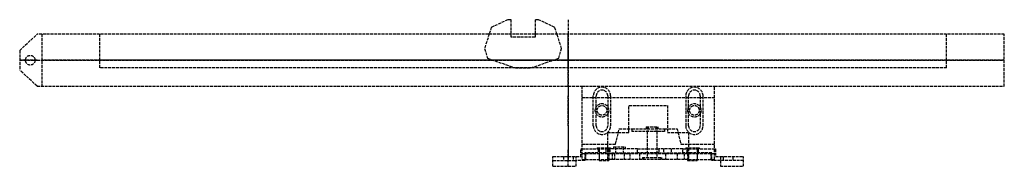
# Model space of a CAD drawing. Header units: millimetres. Extents: x -285 to 226, y -3 to 73.
import ezdxf

# ---------------------------------------------------------------- set-up
doc = ezdxf.new("R2010")
doc.units = ezdxf.units.MM
doc.header["$LTSCALE"] = 10
doc.linetypes.add('ALLCAD_Strich', pattern=[0.2, 0.15, -0.05])
for name, color, linetype in [('BESCH_KONT_sich_schn_ansi_2d', 40, 'Continuous'), ('BESCH_KONT_sich_schn_grun_2d', 10, 'Continuous'), ('BESCH_KONT_sich_schn_seit_2d', 160, 'Continuous')]:
    doc.layers.add(name, color=color, linetype=linetype)

msp = doc.modelspace()

# ---------------------------------------------------------------- linework, layer by layer
at = {"layer": 'BESCH_KONT_sich_schn_ansi_2d', "linetype": 'ALLCAD_Strich'}
for p, q in [((-285, 52, 28), (-276, 52, 28)), ((-285, 52, 29.5), (-285, 52, 28)), ((-276, 52, 29.5), (-285, 52, 29.5)), ((-282, 52, 28), (-282, 52, 29.5)), ((-277, 52, 28), (-277, 52, 29.5)), ((-276, 52, 28), (-273.5, 52, 28)), ((-276, 52, 29.5), (7, 52, 29.5)), ((-276, 52, 28), (-276, 52, 29.5)), ((-273.5, 52, 28), (-273.5, 52, 15.5)), ((9, 52, 15.5), (-273.5, 52, 15.5)), ((196.5, 52, 24.5), (-243.5, 52, 24.5)), ((-243.5, 52, 24.5), (-243.5, 52, 19.5)), ((196.5, 52, 19.5), (-243.5, 52, 19.5)), ((-43.5, 52, 19.5), (-43.5, 52, 24.5)), ((-42, 52, 19.5), (-42, 52, 24.5)), ((-40, 52, 19.5), (-40, 52, 24.5)), ((-31.5, 52, 19.5), (-31.5, 52, 24.5)), ((-29.75, 52, 19.5), (-29.75, 52, 24.5)), ((-27.5, 52, 19.5), (-19.5, 52, 19.5)), ((-27.5, 52, 24.5), (-19.5, 52, 24.5)), ((-27.5, 52, 19.5), (-27.5, 52, 24.5)), ((-19.5, 52, 19.5), (-19.5, 52, 24.5)), ((-17.25, 52, 19.5), (-17.25, 52, 24.5)), ((-15.5, 52, 19.5), (-15.5, 52, 24.5)), ((4, 52, 12), (-8, 52, 12)), ((-8, 52, 14), (4, 52, 14)), ((-8, 52, 12), (-8, 52, 14)), ((-8, 52, -38), (-8, 52, 12)), ((-8, 52, -38), (8.5, 52, -38)), ((-7, 52, 19.5), (-7, 52, 24.5)), ((-5, 52, 19.5), (-5, 52, 24.5)), ((-3.5, 52, 19.5), (-3.5, 52, 24.5)), ((4, 52, 12), (4, 52, 14)), ((8.5, 52, 12), (4, 52, 12)), ((6.5, 52, -38), (6.5, 52, 12)), ((7, 52, 26), (20.5, 52, 26)), ((7, 52, 17), (9, 52, 17)), ((7, 52, 17), (7, 52, 26)), ((7, 52, 28), (22.29, 52, 28)), ((7, 52, 28), (7, 52, 29.5)), ((7, 52, 29.5), (22.75, 52, 29.5)), ((20.5, 52, 23), (7, 52, 23)), ((8.5, 52, -38), (8.5, 52, 12)), ((8.5, 52, -38), (74.5, 52, -38)), ((9, 52, 12), (8.5, 52, 12)), ((9, 52, -37), (74, 52, -37)), ((9, 52, 17), (9, 52, -37)), ((19.5, 52, 12), (9, 52, 12)), ((25.18, 52, 15.5), (9, 52, 15.5)), ((13, 52, 26.5), (13, 52, 28)), ((13, 52, 26.5), (21.83, 52, 26.5)), ((14, 52, 30), (21, 52, 30)), ((14, 52, 30), (14, 52, 29.5)), ((14.5, 52, 26.5), (14.5, 52, 29.5)), ((15, 52, 26.5), (15, 52, 26)), ((15, 52, 29.5), (15, 52, 26.5)), ((15, 52, 26), (15, 52, 23)), ((15, 52, 23), (15, 52, 26)), ((15.5, 52, -16), (15.5, 52, -10)), ((19.5, 52, 23), (19.5, 52, 12)), ((20, 52, 26.5), (20, 52, 26)), ((20, 52, 29.5), (20, 52, 26.5)), ((20, 52, 26), (20, 52, 23)), ((20, 52, 23), (20, 52, 26)), ((20.5, 52, 26), (21.67, 52, 26)), ((20.5, 52, 23), (20.5, 52, 26)), ((20.75, 52, 23), (20.5, 52, 23)), ((20.5, 52, 26.5), (20.5, 52, 29.5)), ((22.75, 52, 29.5), (20.75, 52, 23)), ((20.75, 52, 23), (36, 52, 23)), ((21, 52, 30), (21, 52, 29.5)), ((21.5, 52, -10), (21.5, 52, -16)), ((21.67, 52, 26), (31.5, 52, 26)), ((21.83, 52, 26.5), (22, 52, 26.5)), ((22, 52, 27.06), (22, 52, 28)), ((22, 52, 26.5), (22, 52, 27.06)), ((22.29, 52, 28), (24.5, 52, 28)), ((60.25, 52, 29.5), (22.75, 52, 29.5)), ((26.5, 52, 28), (24.5, 52, 28)), ((24.5, 52, 28), (24.5, 52, 29.5)), ((27.82, 52, 15.5), (25.18, 52, 15.5)), ((33, 52, 28), (26.5, 52, 28)), ((26.5, 52, 28), (26.5, 52, 29.5)), ((36, 52, 15.5), (27.82, 52, 15.5)), ((29, 52, 22.5), (32, 52, 22.5)), ((32, 52, 12.5), (29, 52, 12.5)), ((30.49, 52, 22.5), (30.49, 52, 22.49)), ((30.49, 52, 22.49), (30.5, 52, 22.49)), ((30.49, 52, 22.49), (30.49, 52, 22.49)), ((30.49, 52, 22.49), (30.49, 52, 22.49)), ((30.49, 52, 22.5), (30.49, 52, 22.49)), ((30.49, 52, 22.5), (30.49, 52, 22.49)), ((30.49, 52, 22.5), (30.49, 52, 22.49)), ((30.49, 52, 22.5), (30.49, 52, 22.49)), ((30.49, 52, 22.5), (30.49, 52, 22.49)), ((30.49, 52, 22.5), (30.49, 52, 22.49)), ((30.5, 52, 22.5), (30.5, 52, 22.49)), ((30.5, 52, 22.49), (30.5, 52, 22.49)), ((30.5, 52, 22.49), (30.5, 52, 22.49)), ((30.5, 52, 22.5), (30.5, 52, 22.49)), ((30.5, 52, 22.5), (30.5, 52, 22.49)), ((30.5, 52, 22.5), (30.5, 52, 22.49)), ((30.51, 52, 22.49), (30.5, 52, 22.49)), ((30.5, 52, 22.5), (30.5, 52, 22.49)), ((30.5, 52, 22.49), (30.5, 52, 22.5)), ((30.5, 52, 22.5), (30.5, 52, 22.49)), ((30.5, 52, 22.5), (30.5, 52, 22.49)), ((30.5, 52, 22.5), (30.5, 52, 22.49)), ((30.51, 52, 22.5), (30.51, 52, 22.49)), ((30.51, 52, 22.5), (30.51, 52, 22.49)), ((30.51, 52, 22.49), (30.51, 52, 22.49)), ((30.51, 52, 22.49), (30.51, 52, 22.49)), ((30.51, 52, 22.5), (30.51, 52, 22.49)), ((30.51, 52, 22.5), (30.51, 52, 22.49)), ((30.51, 52, 22.5), (30.51, 52, 22.49)), ((30.51, 52, 22.5), (30.51, 52, 22.49)), ((30.51, 52, 22.5), (30.51, 52, 22.49)), ((31.5, 52, 26), (51.5, 52, 26)), ((31.5, 52, 23), (31.5, 52, 26)), ((33, 52, 28), (50, 52, 28)), ((33, 52, 17.5), (36, 52, 17.5)), ((33, 52, 29.5), (33, 52, 17.5)), ((36, 52, 14.5), (36, 52, 20.5)), ((36.58, 52, 15.5), (36, 52, 15.5)), ((36, 52, 17.5), (37, 52, 17.5)), ((36, 52, 23), (47, 52, 23)), ((36, 52, 12.5), (36, 52, 14.5)), ((36, 52, 20.5), (36, 52, 23)), ((47, 52, 12.5), (36, 52, 12.5)), ((50.5, 52, 15.5), (36.58, 52, 15.5)), ((37, 52, 17.5), (50, 52, 17.5)), ((47, 52, 23), (47, 52, 12.5)), ((47, 52, 23), (51.84, 52, 23)), ((56.5, 52, 28), (50, 52, 28)), ((50, 52, 17.5), (50, 52, 29.5)), ((50.5, 52, 15), (50.5, 52, 20.5)), ((52.82, 52, 15.5), (50.5, 52, 15.5)), ((51.5, 52, 26), (61.33, 52, 26)), ((51.5, 52, 23), (51.5, 52, 26)), ((51.84, 52, 23), (55.16, 52, 23)), ((74, 52, 15.5), (52.82, 52, 15.5)), ((55.16, 52, 23), (59.5, 52, 23)), ((56.5, 52, 20.5), (56.5, 52, 15)), ((58.5, 52, 28), (56.5, 52, 28)), ((56.5, 52, 28), (56.5, 52, 29.5)), ((58.5, 52, 28), (60.71, 52, 28)), ((58.5, 52, 29.5), (58.5, 52, 28)), ((59.5, 52, 23), (62.25, 52, 23)), ((74, 52, 12), (59.5, 52, 12)), ((59.5, 52, 12), (59.5, 52, 23)), ((62.25, 52, 23), (60.25, 52, 29.5)), ((60.25, 52, 29.5), (76, 52, 29.5)), ((60.71, 52, 28), (76, 52, 28)), ((61, 52, 27.06), (61, 52, 28)), ((61.17, 52, 26.5), (61, 52, 26.5)), ((61, 52, 26.5), (61, 52, 27.06)), ((70, 52, 26.5), (61.17, 52, 26.5)), ((61.33, 52, 26), (62.5, 52, 26)), ((61.5, 52, -16), (61.5, 52, -10)), ((62, 52, 30), (69, 52, 30)), ((62, 52, 30), (62, 52, 29.5)), ((62.5, 52, 23), (62.25, 52, 23)), ((62.5, 52, 23), (62.5, 52, 26)), ((62.5, 52, 26), (76, 52, 26)), ((76, 52, 23), (62.5, 52, 23)), ((62.5, 52, 26.5), (62.5, 52, 29.5)), ((63, 52, 26.5), (63, 52, 26)), ((63, 52, 29.5), (63, 52, 26.5)), ((63, 52, 26), (63, 52, 23)), ((63, 52, 23), (63, 52, 26)), ((67.5, 52, -10), (67.5, 52, -16)), ((68, 52, 26.5), (68, 52, 26)), ((68, 52, 29.5), (68, 52, 26.5)), ((68, 52, 26), (68, 52, 23)), ((68, 52, 23), (68, 52, 26)), ((68.5, 52, 26.5), (68.5, 52, 29.5)), ((69, 52, 30), (69, 52, 29.5)), ((70, 52, 26.5), (70, 52, 28)), ((74, 52, -37), (74, 52, 17)), ((74, 52, 17), (76, 52, 17)), ((74.5, 52, 12), (74, 52, 12)), ((226.5, 52, 15.5), (74, 52, 15.5)), ((79, 52, 12), (74.5, 52, 12)), ((74.5, 52, -38), (74.5, 52, 12)), ((74.5, 52, -38), (91, 52, -38)), ((76, 52, 17), (76, 52, 26)), ((76, 52, 29.5), (226.5, 52, 29.5)), ((76, 52, 28), (76, 52, 29.5)), ((76.5, 52, -38), (76.5, 52, 12)), ((79, 52, 14), (91, 52, 14)), ((79, 52, 12), (91, 52, 12)), ((79, 52, 12), (79, 52, 14)), ((91, 52, 12), (91, 52, 14)), ((91, 52, -38), (91, 52, 12)), ((196.5, 52, 19.5), (196.5, 52, 24.5)), ((226.5, 52, 15.5), (226.5, 52, 29.5))]:
    msp.add_line(p, q, dxfattribs=at)
at = {"layer": 'BESCH_KONT_sich_schn_ansi_2d', "linetype": 'ALLCAD_Strich', "extrusion": (0, 1, 0)}
for centre, radius in [((0, 0, 52), 2.5), ((0, -32, 52), 2.5), ((0, -16, 52), 2.5), ((-26.5, 17, 52), 2), ((-43.5, 22.5, 52), 5), ((-43.5, 22.5, 52), 2), ((-83, -16, 52), 2.5), ((-83, -32, 52), 2.5), ((-83, 0, 52), 2.5)]:
    msp.add_circle(centre, radius, dxfattribs=at)
at = {"layer": 'BESCH_KONT_sich_schn_ansi_2d', "linetype": 'ALLCAD_Strich', "extrusion": (0, -1, 0)}
for centre, radius in [((18.5, -12, -52), 3.5), ((18.5, -12, -52), 2.5), ((26.5, 17, -52), 3), ((43.5, 22.5, -52), 4.5), ((43.5, 22.5, -52), 3), ((43.5, 22.5, -52), 2.5), ((43.5, 22.5, -52), 2.5), ((64.5, -12, -52), 3.5), ((64.5, -12, -52), 2.5)]:
    msp.add_circle(centre, radius, dxfattribs=at)
at = {"layer": 'BESCH_KONT_sich_schn_ansi_2d', "linetype": 'ALLCAD_Strich', "extrusion": (0, 1, 0)}
for centre, radius, start, end in [((-18.5, -16, 52), 3, 180, 0), ((-18.5, -10, 52), 3, 0, 180), ((-29, 17.5, 52), 5, 270, 90), ((-32, 17.5, 52), 5, 90, 270), ((-51.5, 17, 52), 2, 300, 60), ((-53.5, 15, 52), 3, 180, 0), ((-53.5, 20.5, 52), 3, 0, 180), ((-51.5, 17, 52), 2, 180, 300), ((-51.5, 17, 52), 2, 60, 180), ((-64.5, -16, 52), 3, 180, 0), ((-64.5, -10, 52), 3, 0, 180)]:
    msp.add_arc(centre, radius, start, end, dxfattribs=at)
at = {"layer": 'BESCH_KONT_sich_schn_grun_2d', "linetype": 'ALLCAD_Strich'}
for p, q in [((-31.5, 72.99, -13), (-40, 68.99, -13)), ((-29.75, 72.99, -13), (-31.5, 72.99, -13)), ((-29.75, 65.49, -13), (-29.75, 72.99, -13)), ((-17.25, 72.99, -13), (-17.25, 65.49, -13)), ((-15.5, 72.99, -13), (-17.25, 72.99, -13)), ((-7, 68.99, -13), (-15.5, 72.99, -13)), ((-40, 68.99, -13), (-41.11, 65.49, -13)), ((-5.89, 65.49, -13), (-7, 68.99, -13)), ((-285, 56.99, -13), (-276, 65.49, -13)), ((226.5, 65.49, -13), (-276, 65.49, -13)), ((-273.5, 65.49, -13), (-273.5, 38.49, -13)), ((-243.5, 65.49, -13), (-243.5, 47.99, -13)), ((-41.11, 65.49, -13), (-43.5, 57.99, -13)), ((-29.75, 63.99, -13), (-29.75, 65.49, -13)), ((-17.25, 63.99, -13), (-29.75, 63.99, -13)), ((-17.25, 65.49, -13), (-17.25, 63.99, -13)), ((-3.5, 57.99, -13), (-5.89, 65.49, -13)), ((196.5, 47.99, -13), (196.5, 65.49, -13)), ((226.5, 38.49, -13), (226.5, 65.49, -13)), ((-285, 56.99, -13), (-285, 46.99, -13)), ((-43.5, 57.99, -13), (-42, 52.99, -13)), ((-5, 52.99, -13), (-3.5, 57.99, -13)), ((-42, 52.99, -13), (-27.5, 47.99, -13)), ((-19.5, 47.99, -13), (-5, 52.99, -13)), ((-276, 38.49, -13), (-285, 46.99, -13)), ((196.5, 47.99, -13), (-243.5, 47.99, -13)), ((-27.5, 47.99, -13), (-19.5, 47.99, -13)), ((-276, 38.49, -13), (7, 38.49, -13)), ((7, 38.49, -13), (7, 8.49, -13)), ((7, 38.49, -13), (76, 38.49, -13)), ((76, 38.49, -13), (226.5, 38.49, -13)), ((76, 8.49, -13), (76, 38.49, -13)), ((14.5, 32.49, -13), (7, 32.49, -13)), ((13, 17.99, -13), (13, 33.49, -13)), ((14.5, 27.79, -13), (14.5, 33.49, -13)), ((20.5, 32.49, -13), (14.5, 32.49, -13)), ((20.5, 33.49, -13), (20.5, 27.79, -13)), ((62.5, 32.49, -13), (20.5, 32.49, -13)), ((22, 33.49, -13), (22, 17.99, -13)), ((61, 33.49, -13), (61, 17.99, -13)), ((62.5, 27.79, -13), (62.5, 33.49, -13)), ((68.5, 32.49, -13), (62.5, 32.49, -13)), ((68.5, 33.49, -13), (68.5, 27.79, -13)), ((76, 32.49, -13), (68.5, 32.49, -13)), ((70, 17.99, -13), (70, 33.49, -13)), ((14.5, 24.18, -13), (14.5, 27.79, -13)), ((20.5, 27.79, -13), (20.5, 24.18, -13)), ((31.5, 28.49, -13), (51.5, 28.49, -13)), ((31.5, 16.49, -13), (31.5, 28.49, -13)), ((51.5, 28.49, -13), (51.5, 16.49, -13)), ((62.5, 24.18, -13), (62.5, 27.79, -13)), ((68.5, 27.79, -13), (68.5, 24.18, -13)), ((14.5, 17.99, -13), (14.5, 24.18, -13)), ((20.5, 24.18, -13), (20.5, 17.99, -13)), ((62.5, 17.99, -13), (62.5, 24.18, -13)), ((68.5, 24.18, -13), (68.5, 17.99, -13)), ((24.5, 8.49, -13), (26.5, 16.49, -13)), ((26.5, 16.49, -13), (33, 16.49, -13)), ((31.5, 14.49, -13), (31.5, 16.49, -13)), ((33, 16.49, -13), (33, 14.99, -13)), ((33, 16.49, -13), (50, 16.49, -13)), ((40.5, 17.49, -13), (46.5, 17.49, -13)), ((40.5, 17.49, -13), (40.5, 16.49, -13)), ((41, 17.49, -13), (41, 14.99, -13)), ((41.5, 17.49, -13), (41.5, 14.99, -13)), ((45.5, 17.49, -13), (45.5, 14.99, -13)), ((46, 17.49, -13), (46, 14.99, -13)), ((46.5, 17.49, -13), (46.5, 16.49, -13)), ((50, 16.49, -13), (56.5, 16.49, -13)), ((50, 16.49, -13), (50, 14.99, -13)), ((51.5, 16.49, -13), (51.5, 14.49, -13)), ((56.5, 16.49, -13), (58.5, 8.49, -13)), ((20.5, 14.49, -13), (26, 14.49, -13)), ((20.5, 8.49, -13), (20.5, 14.49, -13)), ((26, 14.49, -13), (31.5, 14.49, -13)), ((50, 14.99, -13), (33, 14.99, -13)), ((41, 14.99, -13), (41, 3.49, -13)), ((46, 14.99, -13), (46, 3.49, -13)), ((51.5, 14.49, -13), (57, 14.49, -13)), ((57, 14.49, -13), (62.5, 14.49, -13)), ((62.5, 14.49, -13), (62.5, 8.49, -13)), ((6.5, 5.99, -13), (7, 5.99, -13)), ((6.5, 1.99, -13), (6.5, 5.99, -13)), ((7, 8.49, -13), (7, 0.49, -13)), ((7, 8.49, -13), (24.5, 8.49, -13)), ((7, 5.99, -13), (19.5, 5.99, -13)), ((15, 6.49, -13), (20.5, 6.49, -13)), ((15, 6.49, -13), (15, 5.99, -13)), ((15.5, 5.99, -13), (15.5, 3.99, -13)), ((16, 5.99, -13), (16, 0.49, -13)), ((20.5, 5.99, -13), (19.5, 5.99, -13)), ((19.5, 5.99, -13), (19.5, 3.99, -13)), ((20.5, 0.49, -13), (20.5, 8.49, -13)), ((20.5, 6.49, -13), (22, 6.49, -13)), ((36, 5.99, -13), (20.5, 5.99, -13)), ((21, 5.99, -13), (21, 3.99, -13)), ((21.5, 5.99, -13), (21.5, 3.99, -13)), ((22, 6.49, -13), (22, 5.99, -13)), ((23.5, 6.99, -13), (29.5, 6.99, -13)), ((23.5, 6.99, -13), (23.5, 5.99, -13)), ((24.5, 6.99, -13), (24.5, 3.99, -13)), ((28.5, 6.99, -13), (28.5, 3.99, -13)), ((29.5, 6.99, -13), (29.5, 5.99, -13)), ((36, 5.99, -13), (41, 5.99, -13)), ((36, 3.99, -13), (36, 5.99, -13)), ((41, 5.99, -13), (46, 5.99, -13)), ((46, 5.99, -13), (47, 5.99, -13)), ((59.5, 5.99, -13), (47, 5.99, -13)), ((47, 5.99, -13), (47, 3.99, -13)), ((49.5, 5.99, -13), (49.5, 3.99, -13)), ((53.5, 5.99, -13), (53.5, 3.99, -13)), ((58.5, 8.49, -13), (76, 8.49, -13)), ((59.5, 5.99, -13), (62.5, 5.99, -13)), ((59.5, 3.99, -13), (59.5, 5.99, -13)), ((61, 6.49, -13), (62.5, 6.49, -13)), ((61, 6.49, -13), (61, 5.99, -13)), ((61.5, 5.99, -13), (61.5, 3.99, -13)), ((62, 5.99, -13), (62, 3.99, -13)), ((62.5, 8.49, -13), (62.5, 0.49, -13)), ((62.5, 6.49, -13), (68, 6.49, -13)), ((62.5, 5.99, -13), (76, 5.99, -13)), ((67, 5.99, -13), (67, 0.49, -13)), ((67.5, 5.99, -13), (67.5, 3.99, -13)), ((68, 6.49, -13), (68, 5.99, -13)), ((76, 0.49, -13), (76, 8.49, -13)), ((76, 5.99, -13), (76.5, 5.99, -13)), ((76.5, 5.99, -13), (76.5, 1.99, -13)), ((-8, 1.99, -13), (4, 1.99, -13)), ((-8, -3.01, -13), (-8, 1.99, -13)), ((-2.5, 1.99, -13), (-2.5, -0.01, -13)), ((2.5, 1.99, -13), (2.5, -0.01, -13)), ((4, -3.01, -13), (4, 1.99, -13)), ((4, 1.99, -13), (6.5, 1.99, -13)), ((20.5, 3.49, -13), (7, 3.49, -13)), ((7, 0.49, -13), (20.5, 0.49, -13)), ((8.5, 3.99, -13), (8.5, 0.49, -13)), ((19.5, 3.99, -13), (8.5, 3.99, -13)), ((8.5, 0.49, -13), (8.5, -0.01, -13)), ((9, 3.49, -13), (9, 0.49, -13)), ((16, 3.49, -13), (16, 0.49, -13)), ((16, 0.49, -13), (16, -0.01, -13)), ((19.5, 3.99, -13), (20.5, 3.99, -13)), ((20.5, 3.99, -13), (36, 3.99, -13)), ((20.75, 3.49, -13), (20.5, 3.49, -13)), ((20.75, 0.49, -13), (20.5, 0.49, -13)), ((20.75, 3.49, -13), (20.75, 0.49, -13)), ((22.75, 3.49, -13), (20.75, 3.49, -13)), ((22.75, 0.49, -13), (20.75, 0.49, -13)), ((21, 3.99, -13), (21, 3.49, -13)), ((21, 3.49, -13), (21, 0.49, -13)), ((21, 3.49, -13), (21, 0.49, -13)), ((21, 0.49, -13), (21, -0.01, -13)), ((22.75, 3.49, -13), (22.75, 0.49, -13)), ((60.25, 3.49, -13), (22.75, 3.49, -13)), ((60.25, 0.49, -13), (22.75, 0.49, -13)), ((24, 3.49, -13), (24, 0.49, -13)), ((29, 3.49, -13), (29, 0.49, -13)), ((30.49, 3.49, -13), (30.49, 3.49, -13)), ((30.49, 3.48, -13), (30.49, 3.48, -13)), ((30.49, 3.48, -13), (30.49, 3.48, -13)), ((30.49, 3.48, -13), (30.49, 3.48, -13)), ((30.49, 3.48, -13), (30.49, 3.48, -13)), ((30.49, 3.48, -13), (30.49, 3.48, -13)), ((30.5, 3.49, -13), (30.5, 3.48, -13)), ((30.5, 3.48, -13), (30.5, 3.49, -13)), ((30.5, 3.49, -13), (30.5, 3.49, -13)), ((30.5, 3.48, -13), (30.5, 3.48, -13)), ((30.5, 3.48, -13), (30.5, 3.48, -13)), ((30.5, 3.48, -13), (30.5, 3.48, -13)), ((30.5, 3.48, -13), (30.5, 3.48, -13)), ((30.5, 3.48, -13), (30.5, 3.48, -13)), ((30.5, 3.48, -13), (30.5, 3.48, -13)), ((30.5, 3.48, -13), (30.5, 3.48, -13)), ((30.5, 3.48, -13), (30.5, 3.48, -13)), ((30.5, 3.48, -13), (30.5, 3.48, -13)), ((30.51, 3.49, -13), (30.51, 3.49, -13)), ((30.51, 3.48, -13), (30.51, 3.48, -13)), ((30.51, 3.48, -13), (30.51, 3.48, -13)), ((30.51, 3.48, -13), (30.51, 3.48, -13)), ((30.51, 3.48, -13), (30.51, 3.48, -13)), ((30.51, 3.48, -13), (30.51, 3.48, -13)), ((32, 3.49, -13), (32, 0.49, -13)), ((41, 3.99, -13), (36, 3.99, -13)), ((37, 3.49, -13), (37, 0.49, -13)), ((38.5, 1.49, -13), (48.5, 1.49, -13)), ((38.5, 1.49, -13), (38.5, 0.49, -13)), ((39, 1.49, -13), (39, 0.49, -13)), ((46, 3.99, -13), (41, 3.99, -13)), ((41, 3.49, -13), (41, 1.49, -13)), ((41, 3.49, -13), (41, 1.49, -13)), ((47, 3.99, -13), (46, 3.99, -13)), ((46, 3.49, -13), (46, 1.49, -13)), ((46, 3.49, -13), (46, 1.49, -13)), ((47, 3.99, -13), (59.5, 3.99, -13)), ((48, 1.49, -13), (48, 0.49, -13)), ((48.5, 1.49, -13), (48.5, 0.49, -13)), ((50.5, 3.49, -13), (50.5, 0.49, -13)), ((56.5, 3.49, -13), (56.5, 0.49, -13)), ((62.5, 3.99, -13), (59.5, 3.99, -13)), ((60.25, 3.49, -13), (60.25, 0.49, -13)), ((62.25, 3.49, -13), (60.25, 3.49, -13)), ((62.25, 0.49, -13), (60.25, 0.49, -13)), ((62, 3.99, -13), (62, 3.49, -13)), ((62, 3.49, -13), (62, 0.49, -13)), ((62, 3.49, -13), (62, 0.49, -13)), ((62, 0.49, -13), (62, -0.01, -13)), ((62.5, 3.49, -13), (62.25, 3.49, -13)), ((62.25, 3.49, -13), (62.25, 0.49, -13)), ((62.5, 0.49, -13), (62.25, 0.49, -13)), ((74.5, 3.99, -13), (62.5, 3.99, -13)), ((76, 3.49, -13), (62.5, 3.49, -13)), ((62.5, 0.49, -13), (76, 0.49, -13)), ((67, 3.49, -13), (67, 0.49, -13)), ((67, 0.49, -13), (67, -0.01, -13)), ((74, 3.49, -13), (74, 0.49, -13)), ((74.5, 0.49, -13), (74.5, 3.99, -13)), ((74.5, -0.01, -13), (74.5, 0.49, -13)), ((76.5, 1.99, -13), (79, 1.99, -13)), ((79, 1.99, -13), (79, -3.01, -13)), ((79, 1.99, -13), (91, 1.99, -13)), ((80.5, 1.99, -13), (80.5, -0.01, -13)), ((85.5, 1.99, -13), (85.5, -0.01, -13)), ((91, -3.01, -13), (91, 1.99, -13)), ((-8, -0.01, -13), (4, -0.01, -13)), ((-8, -3.01, -13), (4, -3.01, -13)), ((8.5, -0.01, -13), (4, -0.01, -13)), ((16, -0.01, -13), (21, -0.01, -13)), ((62, -0.01, -13), (67, -0.01, -13)), ((79, -0.01, -13), (74.5, -0.01, -13)), ((91, -0.01, -13), (79, -0.01, -13)), ((79, -3.01, -13), (91, -3.01, -13))]:
    msp.add_line(p, q, dxfattribs=at)
for centre, radius in [((-279.5, 51.99, -13), 2.5), ((17.5, 25.99, -13), 3.5), ((17.5, 25.99, -13), 2.5), ((65.5, 25.99, -13), 3.5), ((65.5, 25.99, -13), 2.5)]:
    msp.add_circle(centre, radius, dxfattribs=at)
for centre, radius, start, end in [((17.5, 33.49, -13), 4.5, 360, 180), ((17.5, 33.49, -13), 3, 0, 180), ((65.5, 33.49, -13), 4.5, 0, 180), ((65.5, 33.49, -13), 3, 0, 180), ((17.5, 17.99, -13), 4.5, 180, 360), ((17.5, 17.99, -13), 3, 180, 0), ((65.5, 17.99, -13), 4.5, 180, 0), ((65.5, 17.99, -13), 3, 180, 0), ((30.49, 3.48, -13), 0.00271, 90, 180), ((30.49, 3.48, -13), 0.00271, 0, 90), ((30.49, 3.48, -13), 0.00116, 360, 90), ((30.49, 3.48, -13), 0.00116, 90, 180), ((30.49, 3.48, -13), 0.00271, 180, 270), ((30.49, 3.48, -13), 0.00271, 270, 360), ((30.49, 3.48, -13), 0.00116, 270, 0), ((30.49, 3.48, -13), 0.00116, 180, 270), ((30.51, 3.48, -13), 0.00271, 90, 180), ((30.5, 3.48, -13), 0.00217, 270, 0), ((30.5, 3.48, -13), 0.00217, 360, 90), ((30.5, 3.48, -13), 0.00093, 0, 90), ((30.5, 3.48, -13), 0.00093, 270, 360), ((30.51, 3.48, -13), 0.00271, 180, 270), ((30.51, 3.48, -13), 0.00271, 0, 90), ((30.51, 3.48, -13), 0.00116, 360, 90), ((30.51, 3.48, -13), 0.00116, 90, 180), ((30.51, 3.48, -13), 0.00271, 270, 360), ((30.51, 3.48, -13), 0.00116, 270, 0), ((30.51, 3.48, -13), 0.00116, 180, 270)]:
    msp.add_arc(centre, radius, start, end, dxfattribs=at)
at = {"layer": 'BESCH_KONT_sich_schn_seit_2d', "linetype": 'ALLCAD_Strich'}
for p, q in [((0, 73, 19.5), (0, 69, 19.5)), ((0, 73, 24.5), (0, 69, 24.5)), ((0, 73, 19.5), (0, 73, 24.5)), ((0, 69, 19.5), (0, 65.5, 19.5)), ((0, 69, 24.5), (0, 65.5, 24.5)), ((0, 69, 19.5), (0, 69, 24.5)), ((0, 65.5, 28), (0, 57, 28)), ((0, 57, 29.5), (0, 65.5, 29.5)), ((0, 65.5, 29.5), (0, 65.5, 28)), ((0, 65.5, 15.5), (0, 65.5, 28)), ((0, 38.5, 15.5), (0, 65.5, 15.5)), ((0, 65.5, 24.5), (0, 48, 24.5)), ((0, 48, 19.5), (0, 65.5, 19.5)), ((0, 64, 19.5), (0, 64, 24.5)), ((0, 58, 19.5), (0, 58, 24.5)), ((0, 57, 28), (0, 57, 29.5)), ((0, 57, 28), (0, 47, 28)), ((0, 57, 29.5), (0, 47, 29.5)), ((0, 54.5, 28), (0, 54.5, 29.5)), ((0, 53, 19.5), (0, 53, 24.5)), ((0, 49.5, 28), (0, 49.5, 29.5)), ((0, 48, 24.5), (0, 48, 19.5)), ((0, 47, 28), (0, 38.5, 28)), ((0, 47, 29.5), (0, 47, 28)), ((0, 38.5, 29.5), (0, 47, 29.5)), ((0, 38.5, 28), (0, 38.5, 15.5)), ((0, 38.5, 28), (0, 38.5, 29.5)), ((0, 38.5, 28), (0, 8.5, 28)), ((0, 38.5, 29.5), (0, 8.5, 29.5)), ((0, 38, 26.5), (0, 33.5, 26.5)), ((0, 38, 28), (0, 38, 26.5)), ((0, 36.5, 29.5), (0, 36.5, 26.5)), ((0, 18, 26.5), (0, 33.5, 26.5)), ((0, 33.5, 26.5), (0, 33.5, 28)), ((0, 33.5, 28), (0, 33.5, 29.5)), ((0, 32.5, 23), (0, 32.5, 26)), ((0, 32.5, 26), (0, 0.5, 26)), ((0, 32.5, 23), (0, 3.5, 23)), ((0, 29.5, 30), (0, 22.5, 30)), ((0, 29.5, 30), (0, 29.5, 29.5)), ((0, 28.5, 26.5), (0, 28.5, 26)), ((0, 28.5, 29.5), (0, 28.5, 26.5)), ((0, 28.5, 26), (0, 28.5, 23)), ((0, 28.5, 23), (0, 28.5, 26)), ((0, 23.5, 26.5), (0, 23.5, 26)), ((0, 23.5, 29.5), (0, 23.5, 26.5)), ((0, 23.5, 26), (0, 23.5, 23)), ((0, 23.5, 23), (0, 23.5, 26)), ((0, 22.5, 30), (0, 22.5, 29.5)), ((0, 18, 26.5), (0, 18, 28)), ((0, 18, 26.5), (0, 13.5, 26.5)), ((0, 18, 28), (0, 18, 29.5)), ((0, 17.5, 19.5), (0, 17.5, 23)), ((0, 17.5, 19.5), (0, 16.5, 19.5)), ((0, 17.5, 25), (0, 1.5, 25)), ((0, 17.5, 20), (0, 15, 20)), ((0, 17.5, 23), (0, 17.5, 25.5)), ((0, 17.5, 24.5), (0, 15, 24.5)), ((0, 17.5, 20.5), (0, 15, 20.5)), ((0, 17.5, 25.5), (0, 16.5, 25.5)), ((0, 16.5, 17.5), (0, 16.5, 23)), ((0, 16.5, 26), (0, 16.5, 26.5)), ((0, 16.5, 17.5), (0, 15, 17.5)), ((0, 16.5, 28), (0, 16.5, 29.5)), ((0, 16.5, 23), (0, 16.5, 26)), ((0, 16.5, 26.5), (0, 16.5, 28)), ((0, 15, 20), (0, 7, 20)), ((0, 15, 26.5), (0, 15, 26)), ((0, 15, 23), (0, 15, 17.5)), ((0, 15, 26), (0, 15, 23)), ((0, 15, 29.5), (0, 15, 26.5)), ((0, 14.5, 23), (0, 14.5, 26)), ((0, 13.5, 28), (0, 13.5, 26.5)), ((0, 8.5, 28), (0, 8.5, 29.5)), ((0, 7, 14), (0, 7, 20)), ((0, 7, 20), (0, 6, 20)), ((0, 7, 14), (0, 6, 14)), ((0, 7, 19), (0, 4, 19)), ((0, 7, 15), (0, 4, 15)), ((0, 6.5, -15.5), (0, 6.5, -8.5)), ((0, 6.5, -8.5), (0, 6, -8.5)), ((0, 6.5, -15.5), (0, 6, -15.5)), ((0, 6, 12), (0, 6, 23)), ((0, 6, -38), (0, 6, 12)), ((0, 2, 12), (0, 6, 12)), ((0, 6, -38), (0, 2, -38)), ((0, 6, 20), (0, 4, 20)), ((0, 6, -9.5), (0, 0, -9.5)), ((0, 6, -14.5), (0, 0, -14.5)), ((0, 6, -10), (0, 4, -10)), ((0, 6, -16), (0, 4, -16)), ((0, 6, 12.5), (0, 4, 12.5)), ((0, 6, -19), (0, 4, -19)), ((0, 6, -7), (0, 4, -7)), ((0, 4, 20), (0, 3.5, 20)), ((0, 4, 23), (0, 4, 12)), ((0, 4, -38), (0, 4, 12)), ((0, 3.5, 17), (0, 3.5, 12)), ((0, 3.5, 17), (0, 0.5, 17)), ((0, 3.5, 23), (0, 3.5, 17)), ((0, 3.5, 29.5), (0, 3.5, 26)), ((0, 3.5, 29.5), (0, 0.5, 29.5)), ((0, 3.5, 20), (0, 1.5, 20)), ((0, 3.5, 22.5), (0, 3.5, 22.49)), ((0, 3.5, 22.5), (0, 3.5, 22.49)), ((0, 3.5, 22.5), (0, 3.5, 22.49)), ((0, 3.5, 22.5), (0, 3.5, 22.49)), ((0, 3.5, 22.5), (0, 0.5, 22.5)), ((0, 3.5, 22.49), (0, 3.49, 22.49)), ((0, 3.5, 22.49), (0, 3.5, 22.49)), ((0, 3.5, 22.5), (0, 3.5, 22.49)), ((0, 3.5, 22.5), (0, 3.5, 22.49)), ((0, 3.5, 23), (0, 0.5, 23)), ((0, 3.5, 15), (0, 0.5, 15)), ((0, 3.5, 20.5), (0, 0.5, 20.5)), ((0, 3.5, 12.5), (0, 0.5, 12.5)), ((0, 3.5, -37), (0, 0.5, -37)), ((0, 3.5, 12), (0, 3.5, -37)), ((0, 3.5, 26), (0, 3.5, 23)), ((0, 3.5, 23.5), (0, 0.5, 23.5)), ((0, 3.5, -9.5), (0, 0.5, -9.5)), ((0, 3.5, -14.5), (0, 0.5, -14.5)), ((0, 3.5, 25), (0, 1.5, 25)), ((0, 3.5, 20), (0, 1.5, 20)), ((0, 3.49, 22.49), (0, 3.49, 22.5)), ((0, 3.49, 22.5), (0, 3.49, 22.49)), ((0, 3.49, 22.5), (0, 3.49, 22.49)), ((0, 3.49, 22.5), (0, 3.49, 22.49)), ((0, 3.49, 22.5), (0, 3.49, 22.49)), ((0, 3.49, 22.49), (0, 3.49, 22.49)), ((0, 3.49, 22.5), (0, 3.49, 22.49)), ((0, 3.49, 22.5), (0, 3.49, 22.49)), ((0, 3.49, 22.5), (0, 3.49, 22.49)), ((0, -3, 14), (0, 2, 14)), ((0, 2, -38), (0, 2, 14)), ((0, 2, -38), (0, 0, -38)), ((0, 2, 12), (0, 0, 12)), ((0, 2, 2.5), (0, 0, 2.5)), ((0, 2, -2.5), (0, 0, -2.5)), ((0, 2, -29.5), (0, 0, -29.5)), ((0, 2, -34.5), (0, 0, -34.5)), ((0, 2, -13.5), (0, 0, -13.5)), ((0, 2, -18.5), (0, 0, -18.5)), ((0, 1.5, 27), (0, 0.5, 27)), ((0, 1.5, 18), (0, 0.5, 18)), ((0, 1.5, 17.5), (0, 1.5, 27.5)), ((0, 1.5, 27.5), (0, 0.5, 27.5)), ((0, 1.5, 17.5), (0, 0.5, 17.5)), ((0, 0.5, 17), (0, 0.5, 14)), ((0, 0.5, 17), (0, 0.5, 26)), ((0, 0.5, 29.5), (0, 0.5, 26)), ((0, 0.5, 14), (0, 0.5, -37)), ((0, -3, 12), (0, 0, 12)), ((0, 0, -38), (0, 0, 12)), ((0, -3, 12), (0, -3, 14))]:
    msp.add_line(p, q, dxfattribs=at)

doc.saveas('drawing.dxf')
